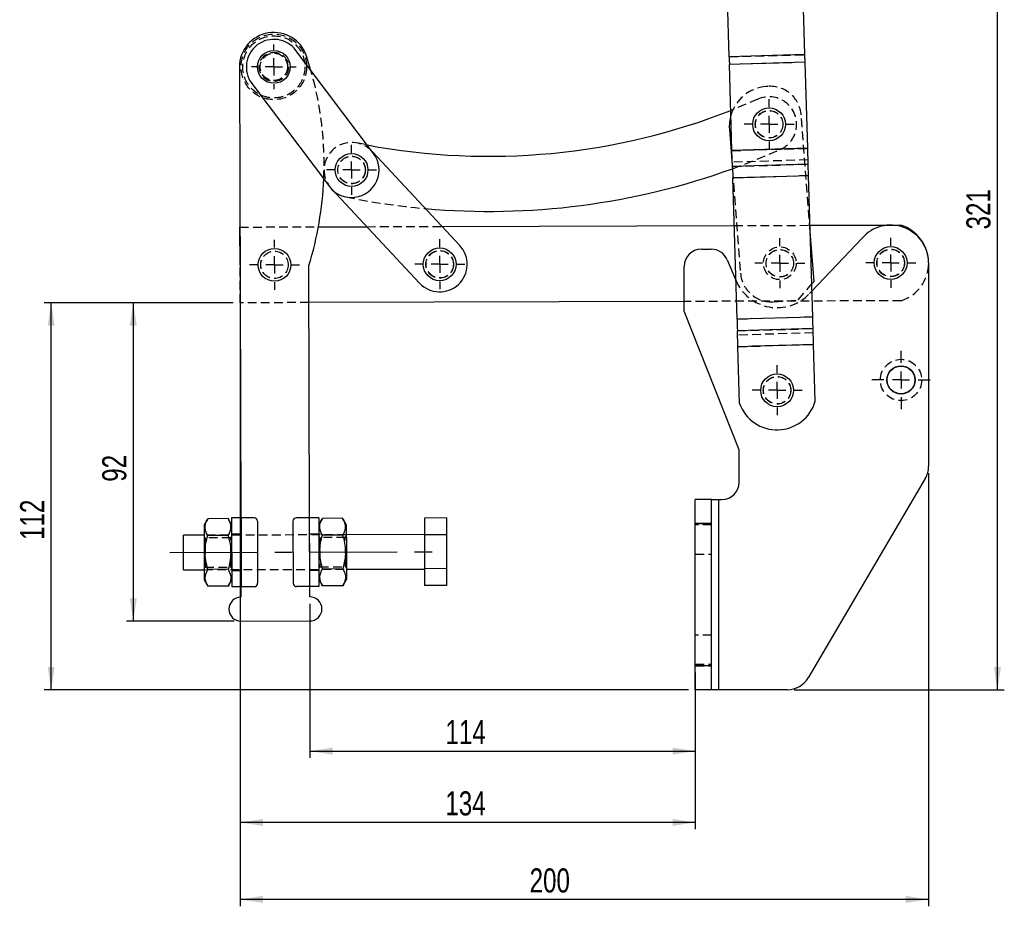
# Model space of a CAD drawing. Extents: x 56 to 745, y 110 to 575.
# Tile 1 of 13: x 67 to 353, y 110 to 367. Entities that reach past the tile are written whole.
import ezdxf

# ---------------------------------------------------------------- set-up
doc = ezdxf.new("R2010")
doc.units = 0
doc.header["$LTSCALE"] = 2
doc.linetypes.add('CENTERX2', pattern=[20.32, 12.7, -2.54, 2.54, -2.54])
doc.linetypes.add('HIDDEN', pattern=[1.905, 1.27, -0.635])
doc.layers.get('0').update_dxf_attribs({"linetype": 'CONTINUOUS'})
doc.styles.add('SLDTEXTSTYLE0', font='TXT', dxfattribs={"width": 0.75})
doc.dimstyles.new('SLDDIMSTYLE0', dxfattribs={"dimtxt": 7, "dimasz": 6.604, "dimexe": 0, "dimexo": 0.0625, "dimgap": 1.75, "dimtad": 1, "dimdec": 0, "dimrnd": 1e-09, "dimzin": 12, "dimtxsty": 'SLDTEXTSTYLE0', "dimsah": 1, "dimcen": 0.09, "dimazin": 3, "dimtfac": 1, "dimtdec": 0, "dimtofl": 0, "dimtmove": 0, "dimatfit": 3, "dimtolj": 1, "dimtzin": 12})

# ---------------------------------------------------------------- blocks, each defined once
blk = doc.blocks.new('_D')
at = {"color": 179, "linetype": 'CONTINUOUS'}
for p, q in [((129.09, 285), (74.2, 285)), ((76.2, 172.58), (76.2, 285)), ((261.29, 172.58), (74.2, 172.58))]:
    blk.add_line(p, q, dxfattribs=at)
for points in [[(76.2, 285), (75.19, 278.39), (77.22, 278.39)], [(76.2, 172.58), (77.22, 179.18), (75.19, 179.18)]]:
    blk.add_solid(points, dxfattribs=at)
at = {"color": 179, "linetype": 'CONTINUOUS', "insert": (67.18, 216.1, 0.1), "char_height": 7, "attachment_point": 1, "rotation": 90, "style": 'SLDTEXTSTYLE0'}
blk.add_mtext('112', dxfattribs=at)
blk = doc.blocks.new('_D_1')
at = {"color": 179, "linetype": 'CONTINUOUS'}
for p, q in [((131.09, 283), (131.09, 132.05)), ((263.29, 170.58), (263.29, 132.05)), ((263.29, 134.05), (131.09, 134.05))]:
    blk.add_line(p, q, dxfattribs=at)
for points in [[(131.09, 134.05), (137.69, 133.03), (137.69, 135.06)], [(263.29, 134.05), (256.69, 135.06), (256.69, 133.03)]]:
    blk.add_solid(points, dxfattribs=at)
at = {"color": 179, "linetype": 'CONTINUOUS', "insert": (190.69, 143.07, 0.1), "char_height": 7, "attachment_point": 1, "style": 'SLDTEXTSTYLE0'}
blk.add_mtext('134', dxfattribs=at)
blk = doc.blocks.new('_D_2')
at = {"color": 179, "linetype": 'CONTINUOUS'}
for p, q in [((131.09, 283), (131.09, 109.67)), ((331.05, 235.48), (331.05, 109.67)), ((331.05, 111.67), (131.09, 111.67))]:
    blk.add_line(p, q, dxfattribs=at)
for points in [[(131.09, 111.67), (137.69, 110.66), (137.69, 112.69)], [(331.05, 111.67), (324.45, 112.69), (324.45, 110.66)]]:
    blk.add_solid(points, dxfattribs=at)
at = {"color": 179, "linetype": 'CONTINUOUS', "insert": (215.17, 120.69, 0.1), "char_height": 7, "attachment_point": 1, "style": 'SLDTEXTSTYLE0'}
blk.add_mtext('200', dxfattribs=at)
blk = doc.blocks.new('_D_3')
at = {"color": 179, "linetype": 'CONTINUOUS'}
for p, q in [((279.55, 493.17), (353.06, 493.17)), ((351.06, 172.58), (351.06, 493.17)), ((292.04, 172.58), (353.06, 172.58))]:
    blk.add_line(p, q, dxfattribs=at)
for points in [[(351.06, 493.17), (350.04, 486.57), (352.07, 486.57)], [(351.06, 172.58), (352.07, 179.18), (350.04, 179.18)]]:
    blk.add_solid(points, dxfattribs=at)
at = {"color": 179, "linetype": 'CONTINUOUS', "insert": (342.03, 306.31, 0.1), "char_height": 7, "attachment_point": 1, "rotation": 90, "style": 'SLDTEXTSTYLE0'}
blk.add_mtext('321', dxfattribs=at)
blk = doc.blocks.new('_D_4')
at = {"color": 179, "linetype": 'CONTINUOUS'}
for p, q in [((129.09, 285), (98.05, 285)), ((100.05, 285), (100.05, 192.5)), ((129.35, 192.5), (98.05, 192.5))]:
    blk.add_line(p, q, dxfattribs=at)
for points in [[(100.05, 285), (99.03, 278.39), (101.07, 278.39)], [(100.05, 192.5), (101.07, 199.1), (99.03, 199.1)]]:
    blk.add_solid(points, dxfattribs=at)
at = {"color": 179, "linetype": 'CONTINUOUS', "insert": (91.03, 233.01, 0.1), "char_height": 7, "attachment_point": 1, "rotation": 90, "style": 'SLDTEXTSTYLE0'}
blk.add_mtext('92', dxfattribs=at)
blk = doc.blocks.new('_D_5')
at = {"color": 179, "linetype": 'CONTINUOUS'}
for p, q in [((151.33, 197.56), (151.33, 152.76)), ((263.29, 177.58), (263.29, 152.76)), ((151.33, 154.76), (263.29, 154.76))]:
    blk.add_line(p, q, dxfattribs=at)
for points in [[(151.33, 154.76), (157.94, 153.74), (157.94, 155.78)], [(263.29, 154.76), (256.69, 155.78), (256.69, 153.74)]]:
    blk.add_solid(points, dxfattribs=at)
at = {"color": 179, "linetype": 'CONTINUOUS', "insert": (190.74, 163.78, 0.1), "char_height": 7, "attachment_point": 1, "style": 'SLDTEXTSTYLE0'}
blk.add_mtext('114', dxfattribs=at)
blk = doc.blocks.new('SW_CENTERMARKSYMBOL_0')
at = {"color": 0, "linetype": 'CONTINUOUS'}
for p, q in [((0, 5), (0, 7.2625)), ((-5, 0), (-7.2625, 0)), ((0, 0), (-2.5, 0)), ((0, 0), (0, 2.5)), ((0, 0), (0, -2.5)), ((0, 0), (2.5, 0)), ((5, 0), (7.2625, 0)), ((0, -5), (0, -7.2625))]:
    blk.add_line(p, q, dxfattribs=at)
blk = doc.blocks.new('SW_CENTERMARKSYMBOL_1')
at = {"color": 0, "linetype": 'CONTINUOUS'}
for p, q in [((0, 5), (0, 7.2625)), ((-5, 0), (-7.2625, 0)), ((0, 0), (-2.5, 0)), ((0, 0), (0, 2.5)), ((0, 0), (0, -2.5)), ((0, 0), (2.5, 0)), ((5, 0), (7.2625, 0)), ((0, -5), (0, -7.2625))]:
    blk.add_line(p, q, dxfattribs=at)
blk = doc.blocks.new('SW_CENTERMARKSYMBOL_2')
at = {"color": 0, "linetype": 'CONTINUOUS'}
for p, q in [((0, 5), (0, 6.5)), ((-5, 0), (-6.5, 0)), ((0, 0), (-2.5, 0)), ((0, 0), (0, 2.5)), ((0, 0), (0, -2.5)), ((0, 0), (2.5, 0)), ((5, 0), (6.5, 0)), ((0, -5), (0, -6.5))]:
    blk.add_line(p, q, dxfattribs=at)
blk = doc.blocks.new('SW_CENTERMARKSYMBOL_3')
at = {"color": 0, "linetype": 'CONTINUOUS'}
for p, q in [((0, 5), (0, 8.5)), ((-5, 0), (-8.5, 0)), ((0, 0), (-2.5, 0)), ((0, 0), (0, 2.5)), ((0, 0), (0, -2.5)), ((0, 0), (2.5, 0)), ((5, 0), (8.5, 0)), ((0, -5), (0, -8.5))]:
    blk.add_line(p, q, dxfattribs=at)
blk = doc.blocks.new('SW_CENTERMARKSYMBOL_4')
at = {"color": 0, "linetype": 'CONTINUOUS'}
for p, q in [((0, 5), (0, 7.2625)), ((-5, 0), (-7.2625, 0)), ((0, 0), (-2.5, 0)), ((0, 0), (0, 2.5)), ((0, 0), (0, -2.5)), ((0, 0), (2.5, 0)), ((5, 0), (7.2625, 0)), ((0, -5), (0, -7.2625))]:
    blk.add_line(p, q, dxfattribs=at)
blk = doc.blocks.new('SW_CENTERMARKSYMBOL_5')
at = {"color": 0, "linetype": 'CONTINUOUS'}
for p, q in [((0, 5), (0, 7.2625)), ((-5, 0), (-7.2625, 0)), ((0, 0), (-2.5, 0)), ((0, 0), (0, 2.5)), ((0, 0), (0, -2.5)), ((0, 0), (2.5, 0)), ((5, 0), (7.2625, 0)), ((0, -5), (0, -7.2625))]:
    blk.add_line(p, q, dxfattribs=at)
blk = doc.blocks.new('SW_CENTERMARKSYMBOL_6')
at = {"color": 0, "linetype": 'CONTINUOUS'}
for p, q in [((0, 5), (0, 7.2625)), ((-5, 0), (-7.2625, 0)), ((0, 0), (-2.5, 0)), ((0, 0), (0, 2.5)), ((0, 0), (0, -2.5)), ((0, 0), (2.5, 0)), ((5, 0), (7.2625, 0)), ((0, -5), (0, -7.2625))]:
    blk.add_line(p, q, dxfattribs=at)
blk = doc.blocks.new('SW_CENTERMARKSYMBOL_7')
at = {"color": 0, "linetype": 'CONTINUOUS'}
for p, q in [((0, 5), (0, 6.46875)), ((-5, 0), (-6.46875, 0)), ((0, 0), (-2.5, 0)), ((0, 0), (0, 2.5)), ((0, 0), (0, -2.5)), ((0, 0), (2.5, 0)), ((5, 0), (6.46875, 0)), ((0, -5), (0, -6.46875))]:
    blk.add_line(p, q, dxfattribs=at)
blk = doc.blocks.new('SW_CENTERMARKSYMBOL_8')
at = {"color": 0, "linetype": 'CONTINUOUS'}
for p, q in [((0, 5), (0, 7.2625)), ((-5, 0), (-7.2625, 0)), ((0, 0), (-2.5, 0)), ((0, 0), (0, 2.5)), ((0, 0), (0, -2.5)), ((0, 0), (2.5, 0)), ((5, 0), (7.2625, 0)), ((0, -5), (0, -7.2625))]:
    blk.add_line(p, q, dxfattribs=at)
blk = doc.blocks.new('SW_CENTERMARKSYMBOL_9')
at = {"color": 0, "linetype": 'CONTINUOUS'}
for p, q in [((0, 5), (0, 7.2625)), ((-5, 0), (-7.2625, 0)), ((0, 0), (-2.5, 0)), ((0, 0), (0, 2.5)), ((0, 0), (0, -2.5)), ((0, 0), (2.5, 0)), ((5, 0), (7.2625, 0)), ((0, -5), (0, -7.2625))]:
    blk.add_line(p, q, dxfattribs=at)
blk = doc.blocks.new('SW_CENTERMARKSYMBOL_10')
at = {"color": 0, "linetype": 'CONTINUOUS'}
for p, q in [((0, 5), (0, 7.2625)), ((-5, 0), (-7.2625, 0)), ((0, 0), (-2.5, 0)), ((0, 0), (0, 2.5)), ((0, 0), (0, -2.5)), ((0, 0), (2.5, 0)), ((5, 0), (7.2625, 0)), ((0, -5), (0, -7.2625))]:
    blk.add_line(p, q, dxfattribs=at)

msp = doc.modelspace()

# ---------------------------------------------------------------- linework, layer by layer
at = {"color": 7, "linetype": 'CONTINUOUS'}
for p, q in [((273.137525, 356.432072), (272.634126, 373.194429)), ((295.127611, 357.092469), (294.624213, 373.854827)), ((169.843659, 328.39645), (147.27325, 358.343511)), ((151.652135, 352.533478), (150.375404, 356.678642)), ((295.127611, 357.092469), (273.137525, 356.432072)), ((295.194692, 354.858789), (273.204606, 354.198396)), ((295.944811, 329.880995), (295.194692, 354.858789)), ((130.884581, 353.499367), (131.26608, 222.499925)), ((273.954725, 329.2206), (273.204606, 354.198396)), ((134.495832, 348.713468), (157.066249, 318.766407)), ((273.211027, 335.366792), (274.125438, 323.536129)), ((295.944811, 329.880995), (273.954725, 329.2206)), ((295.945024, 329.873928), (273.954937, 329.213533)), ((274.093107, 324.612708), (273.954937, 329.213533)), ((296.083193, 325.273102), (295.945024, 329.873928)), ((194.89824, 301.636731), (169.589579, 328.733572)), ((296.083193, 325.273102), (274.093107, 324.612708)), ((296.184228, 321.90879), (274.194142, 321.248397)), ((275.42658, 280.210211), (274.194142, 321.248397)), ((297.416665, 280.870605), (296.184228, 321.90879)), ((157.608487, 318.120777), (183.205292, 290.715425)), ((131.018274, 306.997986), (131.020002, 306.997991)), ((131.05204, 295.998826), (131.018274, 306.997986)), ((153.81337, 307.067959), (167.89154, 307.111175)), ((189.722479, 307.178188), (274.608866, 307.438761)), ((296.616756, 307.506318), (323.017368, 307.587359)), ((297.78542, 291.229288), (296.673574, 305.614364)), ((297.190758, 288.39296), (311.719913, 303.760857)), ((265.051147, 300.578202), (267.946244, 300.578202)), ((272.554199, 297.519011), (275.070461, 291.544787)), ((151.265986, 222.558166), (151.052721, 295.794786)), ((260.051146, 282.578203), (260.051146, 295.578203)), ((331.051149, 296.578202), (331.051149, 237.481754)), ((297.128608, 290.462439), (297.78542, 291.229288)), ((260.051146, 285.39397), (151.083984, 285.059478)), ((276.051147, 242.328204), (260.051146, 282.578203)), ((297.416665, 280.870605), (275.42658, 280.210211)), ((297.5177, 277.506295), (275.527613, 276.8459)), ((297.65587, 272.905468), (297.5177, 277.506295)), ((275.665784, 272.245075), (275.527613, 276.8459)), ((297.65587, 272.905468), (275.665784, 272.245075)), ((275.665784, 272.245075), (275.665997, 272.238006)), ((297.656082, 272.898401), (275.665997, 272.238006)), ((276.161168, 255.749583), (275.665997, 272.238006)), ((298.151253, 256.409976), (297.656082, 272.898401)), ((276.051147, 232.878204), (276.051147, 242.328204)), ((330.087148, 233.936797), (296.080303, 176.033247)), ((268.040968, 227.878201), (263.290968, 227.878201)), ((263.290968, 220.878202), (263.290968, 227.878201)), ((268.040968, 220.878202), (268.040968, 227.878201)), ((268.040968, 227.878201), (270.040969, 227.878201)), ((270.040969, 227.878201), (270.040969, 172.578196)), ((270.040969, 227.878201), (271.051148, 227.878201)), ((121.664517, 222.28692), (120.621942, 220.468919)), ((127.568774, 222.304109), (121.664517, 222.28692)), ((128.621914, 220.492217), (127.568774, 222.304109)), ((128.616087, 222.492206), (128.674336, 202.492292)), ((135.116063, 222.511138), (131.366082, 222.500216)), ((131.366082, 222.500216), (131.424316, 202.500302)), ((136.118971, 221.514049), (136.171393, 203.514132)), ((146.418922, 221.544045), (146.471344, 203.544121)), ((151.166, 222.557876), (147.416003, 222.546953)), ((151.166, 222.557876), (151.224233, 202.557962)), ((153.915979, 222.565885), (153.974228, 202.565971)), ((154.96438, 222.38389), (153.921806, 220.565896)), ((160.868623, 222.401086), (154.96438, 222.38389)), ((161.921777, 220.589194), (160.868623, 222.401086)), ((191.016361, 222.488883), (184.616387, 222.470242)), ((184.616387, 222.470242), (184.630677, 217.56279)), ((191.016361, 222.488883), (191.030652, 217.581424)), ((268.040968, 220.878202), (263.290968, 220.878202)), ((263.290968, 179.578203), (263.290968, 220.878202)), ((268.040968, 179.578203), (268.040968, 220.878202)), ((120.630689, 217.468928), (114.630707, 217.451456)), ((127.583064, 217.396657), (121.678807, 217.379461)), ((160.882913, 217.493627), (154.97867, 217.476438)), ((184.630409, 217.655312), (161.930509, 217.589203)), ((191.030652, 217.581424), (184.630677, 217.56279)), ((184.630677, 217.56279), (184.659265, 207.747872)), ((191.030652, 217.581424), (191.059239, 207.766514)), ((114.659824, 207.451503), (120.659806, 207.468975)), ((127.611645, 207.581739), (121.707402, 207.564551)), ((160.911493, 207.678716), (155.007251, 207.66152)), ((161.959626, 207.589242), (184.659533, 207.655351)), ((191.059239, 207.766514), (184.659265, 207.747872)), ((184.659265, 207.747872), (184.673555, 202.840421)), ((191.059239, 207.766514), (191.07353, 202.859055)), ((120.668538, 204.468984), (121.721693, 202.657092)), ((127.625935, 202.674288), (128.66851, 204.492282)), ((153.968401, 204.56596), (155.021541, 202.754069)), ((160.925798, 202.771257), (161.968373, 204.589258)), ((127.625935, 202.674288), (121.721693, 202.657092)), ((131.324314, 202.500011), (131.333061, 199.50002)), ((135.174297, 202.511224), (131.424316, 202.500302)), ((151.224233, 202.557962), (147.474252, 202.547039)), ((151.332967, 199.558269), (151.324235, 202.558252)), ((160.925798, 202.771257), (155.021541, 202.754069)), ((191.07353, 202.859055), (184.673555, 202.840421)), ((131.353446, 192.500051), (151.353352, 192.558292)), ((268.040968, 179.578203), (263.290968, 179.578203)), ((263.290968, 172.578196), (263.290968, 179.578203)), ((268.040968, 172.578196), (268.040968, 179.578203)), ((268.040968, 172.578196), (263.290968, 172.578196)), ((270.040969, 172.578196), (268.040968, 172.578196)), ((290.044302, 172.578196), (270.040969, 172.578196))]:
    msp.add_line(p, q, dxfattribs=at)
at = {"color": 7, "linetype": 'HIDDEN'}
for p, q in [((273.137525, 356.432072), (295.127611, 357.092469)), ((295.194551, 354.863483), (273.204465, 354.203089)), ((295.194692, 354.858789), (273.204606, 354.198396)), ((284.381127, 347.864746), (283.882614, 347.826216)), ((296.673574, 305.614364), (294.047921, 339.585065)), ((167.998769, 330.844297), (165.051289, 331.420544)), ((169.589579, 328.733572), (169.301428, 329.042082)), ((295.944811, 329.880995), (273.954725, 329.2206)), ((273.954937, 329.213533), (295.945024, 329.873928)), ((296.045847, 326.516684), (274.055761, 325.85629)), ((274.093107, 324.612708), (296.083193, 325.273102)), ((274.125438, 323.536129), (276.439918, 293.591389)), ((296.184016, 321.915859), (274.19393, 321.255463)), ((296.184228, 321.90879), (274.194142, 321.248397)), ((131.020002, 306.997991), (153.81337, 307.067959)), ((167.89154, 307.111175), (189.722479, 307.178188)), ((274.608866, 307.438761), (296.616756, 307.506318)), ((131.085806, 284.998089), (131.05204, 295.998826)), ((293.185598, 285.858848), (297.128608, 290.462439)), ((296.497705, 287.6599), (297.190758, 288.39296)), ((151.083984, 285.059478), (131.085806, 284.998089)), ((323.0849, 285.587463), (260.051146, 285.39397)), ((286.106711, 285.311709), (293.185598, 285.858848)), ((297.416665, 280.870605), (275.42658, 280.210211)), ((297.416877, 280.863538), (275.426792, 280.203143)), ((275.527613, 276.8459), (297.5177, 277.506295)), ((297.555047, 276.262713), (275.564961, 275.602318)), ((275.665784, 272.245075), (297.65587, 272.905468)), ((297.656082, 272.898401), (275.665997, 272.238006)), ((270.040969, 227.878201), (270.040969, 172.578196)), ((131.26608, 222.499925), (131.324314, 202.500011)), ((131.366082, 222.500216), (131.424316, 202.500302)), ((151.166, 222.557876), (151.224233, 202.557962)), ((151.324235, 202.558252), (151.265986, 222.558166)), ((263.290968, 220.878202), (268.040968, 220.878202)), ((268.040968, 220.478203), (263.290968, 220.478203)), ((161.930509, 217.589203), (120.630689, 217.468928)), ((131.279908, 217.749941), (128.629916, 217.74223)), ((153.929807, 217.815901), (151.27983, 217.80819)), ((120.929234, 216.719794), (120.631628, 217.142198)), ((128.336467, 216.741371), (120.929234, 216.719794)), ((128.631599, 217.165488), (128.336467, 216.741371)), ((154.229097, 216.816771), (153.931491, 217.239167)), ((161.636316, 216.838341), (154.229097, 216.816771)), ((161.931463, 217.262465), (161.636316, 216.838341)), ((263.290968, 211.9782), (268.040968, 211.9782)), ((120.658852, 207.795712), (120.953985, 208.219837)), ((120.659806, 207.468975), (161.959626, 207.589242)), ((120.953985, 208.219837), (128.361218, 208.241406)), ((128.361218, 208.241406), (128.658824, 207.81901)), ((128.660493, 207.242268), (131.310486, 207.249987)), ((151.310407, 207.308236), (153.960385, 207.315947)), ((153.958716, 207.892689), (154.253848, 208.316806)), ((154.253848, 208.316806), (161.661081, 208.338383)), ((161.661081, 208.338383), (161.958672, 207.91598)), ((268.040968, 188.478205), (263.290968, 188.478205)), ((263.290968, 179.978202), (268.040968, 179.978202)), ((263.290968, 179.578203), (268.040968, 179.578203))]:
    msp.add_line(p, q, dxfattribs=at)
at = {"color": 179, "linetype": 'CENTERX2'}
msp.add_line((110.645286, 212.439831), (188.644955, 212.666979), dxfattribs=at)
at = {"color": 7, "linetype": 'CONTINUOUS', "flags": 128}
for points in [[(273.137525, 356.432072), (273.145352, 356.171447), (273.1534, 355.903457), (273.161639, 355.629112), (273.170039, 355.349425), (273.178566, 355.065446), (273.187192, 354.778233), (273.195883, 354.488856), (273.204606, 354.198396)], [(295.194692, 354.858789), (295.185969, 355.14925), (295.177278, 355.438627), (295.168653, 355.725839), (295.160125, 356.009822), (295.151725, 356.289505), (295.143486, 356.563854), (295.135438, 356.831841), (295.127611, 357.092469)], [(295.945024, 329.873928), (295.945002, 329.874655), (295.944978, 329.875443), (295.944953, 329.876283), (295.944926, 329.877169), (295.944899, 329.878093), (295.94487, 329.879045), (295.944841, 329.880015), (295.944811, 329.880995)], [(274.093107, 324.612708), (274.103496, 324.266748), (274.11476, 323.891719), (274.126787, 323.491234), (274.139462, 323.069149), (274.152665, 322.629529), (274.166268, 322.176609), (274.180137, 321.714747), (274.194142, 321.248397)], [(296.184228, 321.90879), (296.170223, 322.375142), (296.156353, 322.837002), (296.142751, 323.289923), (296.129548, 323.729542), (296.116873, 324.151627), (296.104846, 324.552113), (296.093583, 324.927141), (296.083193, 325.273102)], [(297.5177, 277.506295), (297.507311, 277.852255), (297.496048, 278.227282), (297.484021, 278.627768), (297.471345, 279.049854), (297.458143, 279.489474), (297.444541, 279.942395), (297.43067, 280.404254), (297.416665, 280.870605)], [(275.42658, 280.210211), (275.440585, 279.743859), (275.454454, 279.281999), (275.468057, 278.829079), (275.48126, 278.389459), (275.493935, 277.967374), (275.505962, 277.566889), (275.517225, 277.19186), (275.527613, 276.8459)], [(297.656082, 272.898401), (297.656053, 272.899381), (297.656023, 272.900352), (297.655995, 272.901303), (297.655967, 272.902225), (297.655941, 272.903112), (297.655915, 272.903954), (297.655892, 272.904742), (297.65587, 272.905468)], [(120.621942, 220.468919), (120.622121, 220.408286), (120.623045, 220.092456), (120.624714, 219.517018), (120.627098, 218.701567), (120.630093, 217.673879), (120.633595, 216.468933), (120.637499, 215.127777), (120.641671, 213.696081), (120.645963, 212.222594), (120.650225, 210.757497), (120.654322, 209.350678), (120.658107, 208.050053), (120.66146, 206.899907), (120.664262, 205.939408), (120.666407, 205.201264), (120.667838, 204.710613), (120.668493, 204.48416), (120.668538, 204.468984)], [(131.366082, 222.500216), (130.82958, 222.498651), (130.313702, 222.497153), (129.838266, 222.495768), (129.42154, 222.494553), (129.079543, 222.493555), (128.825419, 222.492817), (128.668927, 222.492363), (128.616087, 222.492206)], [(153.915979, 222.565885), (153.86314, 222.565729), (153.706648, 222.565274), (153.452523, 222.564536), (153.110527, 222.563538), (152.693801, 222.562324), (152.218364, 222.560938), (151.702486, 222.55944), (151.166, 222.557876)], [(161.921777, 220.589194), (161.922164, 220.452975), (161.923342, 220.048967), (161.925264, 219.390932), (161.927857, 218.501273), (161.931031, 217.410284), (161.934681, 216.155115), (161.93869, 214.778516), (161.942922, 213.327366), (161.947213, 211.851078), (161.951445, 210.399929), (161.955454, 209.02333), (161.959104, 207.768168), (161.962278, 206.677179), (161.964871, 205.787513), (161.966793, 205.129478), (161.967971, 204.72547), (161.968373, 204.589258), (161.968373, 204.589258)], [(114.659824, 207.451503), (114.659809, 207.45996), (114.659213, 207.66155), (114.657887, 208.12137), (114.65586, 208.814624), (114.653267, 209.703948), (114.650242, 210.741389), (114.646964, 211.871016), (114.643581, 213.031943), (114.640288, 214.161571), (114.637263, 215.199012), (114.634685, 216.088335), (114.632659, 216.78159), (114.631318, 217.24141), (114.630737, 217.443), (114.630707, 217.451456)], [(131.424316, 202.500302), (130.887829, 202.498737), (130.371951, 202.497232), (129.896514, 202.495854), (129.479788, 202.494639), (129.137792, 202.493641), (128.883668, 202.492903), (128.727176, 202.492449), (128.674336, 202.492292)], [(153.974228, 202.565971), (153.921388, 202.565815), (153.764896, 202.56536), (153.510772, 202.564623), (153.168775, 202.563624), (152.752049, 202.56241), (152.276613, 202.561024), (151.760735, 202.559526), (151.224233, 202.557962)]]:
    msp.add_lwpolyline(points, dxfattribs=at)
at = {"color": 7, "linetype": 'HIDDEN', "flags": 128}
for points in [[(281.475617, 344.166938), (274.623599, 341.273061), (273.6049, 340.869258)], [(274.112666, 323.961393), (281.001917, 326.592309), (287.984972, 329.55091)], [(120.929234, 216.719794), (120.929651, 216.574985), (120.930888, 216.150406), (120.932855, 215.475004), (120.935418, 214.594807)], [(120.935418, 214.594807), (120.938413, 213.569793), (120.941617, 212.469812), (120.944821, 211.369838), (120.947801, 210.344824), (120.950364, 209.464628), (120.952331, 208.789225), (120.953568, 208.364646), (120.953985, 208.219837)], [(128.349714, 212.193634), (128.348835, 212.491389), (128.345631, 213.591363), (128.342651, 214.616376), (128.340088, 215.49658), (128.338121, 216.171976), (128.336884, 216.596554), (128.336467, 216.741371)], [(154.229097, 216.816771), (154.229515, 216.671954), (154.230751, 216.247383), (154.232718, 215.57198), (154.235281, 214.691784), (154.238262, 213.66677), (154.241465, 212.566789), (154.244669, 211.466815), (154.247664, 210.441801), (154.250227, 209.561597), (154.252194, 208.886194), (154.253431, 208.461623), (154.253848, 208.316806)], [(161.661081, 208.338383), (161.660649, 208.483192), (161.659412, 208.907771), (161.657445, 209.583174), (161.654882, 210.463371), (161.651902, 211.488384), (161.648698, 212.588358), (161.645495, 213.688339), (161.642514, 214.713353), (161.639951, 215.59355), (161.637984, 216.268952), (161.636748, 216.693531), (161.636316, 216.838341)], [(128.361218, 208.241406), (128.360801, 208.386216), (128.359564, 208.810794), (128.357597, 209.486197), (128.355034, 210.366394), (128.352039, 211.391407), (128.349968, 212.103541)]]:
    msp.add_lwpolyline(points, dxfattribs=at)
at = {"color": 7, "linetype": 'HIDDEN'}
for centre, radius in [((140.884542, 353.528491), 9.525), ((140.884542, 353.528491), 9.025), ((140.884542, 353.528491), 4.25), ((140.884542, 353.528491), 4), ((140.884542, 353.528491), 3.96875), ((284.730295, 336.858925), 4), ((284.730295, 336.858925), 3.96875), ((163.454955, 323.581429), 4), ((163.454955, 323.581429), 3.96875), ((287.851299, 296.479359), 4.7625), ((287.851299, 296.479359), 4), ((287.851299, 296.479359), 3.96875), ((320.051148, 296.578202), 4.000001), ((320.051148, 296.578202), 3.96875), ((141.051991, 296.028734), 4), ((141.051991, 296.028734), 3.96875), ((189.051765, 296.176078), 4), ((189.051765, 296.176078), 3.96875), ((323.051148, 262.578202), 6), ((287.051148, 259.578202), 4), ((287.051148, 259.578202), 3.96875)]:
    msp.add_circle(centre, radius, dxfattribs=at)
at = {"color": 7, "linetype": 'CONTINUOUS'}
for centre, radius in [((140.884542, 353.528491), 4.7625), ((284.730295, 336.858925), 4.7625), ((163.454955, 323.581429), 4.7625), ((141.051991, 296.028734), 4.7625), ((189.051765, 296.176078), 4.7625), ((320.051148, 296.578202), 4.7625), ((323.051148, 262.578202), 4.1), ((323.051148, 262.578202), 4), ((287.051148, 259.578202), 4.7625)]:
    msp.add_circle(centre, radius, dxfattribs=at)
for centre, radius, start, end in [((140.884542, 353.528491), 10, 18.36172688, 180.16685455), ((140.884542, 353.528491), 8, 37.00449439, 217.00449439), ((203.363356, 519.559284), 192, 259.3860584, 291.45937144), ((284.776532, 336.260709), 11.6, 163.65638838, 184.41970037), ((267.079038, 329.010466), 6.878897, 1.69162983, 1.75051789), ((163.454955, 323.581429), 8, 217.00449439, 37.00449439), ((203.363356, 519.559284), 208, 264.89639148, 289.88545998), ((55.466743, 325.177129), 100, 342.91300143, 357.60841977), ((320.051148, 296.578202), 11, 0, 139.23419648), ((319.48865, 296.576475), 11.5625, 0.17587833, 72.2306251), ((189.051765, 296.176078), 8, 223.04570997, 43.04570997), ((265.051148, 295.578202), 5, 90, 180), ((267.946243, 295.578202), 5, 22.84015873, 90), ((287.049272, 259.640674), 11.5625, 199.66541225, 343.77490579), ((324.051148, 237.481752), 7, 329.57421681, 0), ((271.051148, 232.878202), 5, 270, 0), ((135.118973, 221.511141), 1, 0.16685455, 90.16685455), ((147.418921, 221.54696), 1, 90.16685455, 180.16685455), ((135.171392, 203.511217), 1, 270.16685455, 0.16685455), ((147.47134, 203.547036), 1, 180.16685455, 270.16685455), ((131.343249, 196.000037), 3.5, 90.16685455, 270.16685455), ((151.343164, 196.05828), 3.5, 270.16685455, 90.16685455), ((290.044302, 179.578202), 7, 270, 329.57421681)]:
    msp.add_arc(centre, radius, start, end, dxfattribs=at)
at = {"color": 7, "linetype": 'HIDDEN'}
for centre, radius, start, end in [((55.466743, 325.177129), 100, 357.60841977, 15.87642474), ((284.776532, 336.260709), 11.6, 94.41970037, 163.65638838), ((285.074684, 338.891508), 9, 4.41970037, 94.41970037), ((284.730295, 336.858925), 8, 294.00614981, 114.00614981), ((163.454955, 323.581429), 8, 43.04570997, 217.00449439), ((203.363356, 519.559284), 208, 258.489822, 264.89639148), ((319.48865, 296.576475), 11.5625, 288.12113156, 0.17587833), ((285.413155, 294.284946), 9, 184.41970037, 274.41970037), ((287.051148, 296.590888), 13, 202.84015873, 316.60697149)]:
    msp.add_arc(centre, radius, start, end, dxfattribs=at)
at = {"color": 7, "linetype": 'CONTINUOUS'}
for points, knots in [([(121.678807, 217.379461), (121.458296, 217.804753), (121.012492, 218.664561), (120.846583, 219.939936), (121.08109, 221.160229), (121.468857, 221.909069), (121.664517, 222.28692)], [0, 0, 0, 0, 0.2646045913, 0.5349478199, 0.7653429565, 1, 1, 1, 1]), ([(127.568774, 222.304109), (127.789285, 221.878816), (128.235089, 221.019007), (128.400998, 219.743645), (128.166492, 218.523339), (127.778724, 217.774505), (127.583064, 217.396657)], [0, 0, 0, 0, 0.2646046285, 0.5349476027, 0.7653432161, 1, 1, 1, 1]), ([(154.97867, 217.476438), (154.758151, 217.901731), (154.31233, 218.761538), (154.146459, 220.036901), (154.380928, 221.25721), (154.768712, 222.006042), (154.96438, 222.38389)], [0, 0, 0, 0, 0.2646049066, 0.534947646, 0.7653429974, 1, 1, 1, 1]), ([(160.868623, 222.401086), (161.08914, 221.975793), (161.534957, 221.115986), (161.700859, 219.840614), (161.466359, 218.620307), (161.078579, 217.871474), (160.882913, 217.493627)], [0, 0, 0, 0, 0.2646046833, 0.5349477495, 0.7653431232, 1, 1, 1, 1]), ([(121.707402, 207.564551), (121.485645, 208.415776), (121.03732, 210.136688), (120.867719, 212.687886), (121.098643, 215.127808), (121.484242, 216.62434), (121.678807, 217.379461)], [0, 0, 0, 0, 0.26460461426, 0.53494765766, 0.76534330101, 1, 1, 1, 1]), ([(127.583064, 217.396657), (127.804821, 216.545429), (128.253144, 214.824516), (128.422755, 212.273316), (128.191802, 209.833396), (127.806209, 208.336864), (127.611645, 207.581739)], [0, 0, 0, 0, 0.2646051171, 0.5349479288, 0.7653427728, 1, 1, 1, 1]), ([(155.007251, 207.66152), (154.703933, 208.889034), (154.199733, 210.929508), (154.223323, 213.898823), (154.560726, 215.937168), (154.881885, 217.119981), (154.97867, 217.476438)], [0, 0, 0, 0, 0.3793840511, 0.6306427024, 0.8886890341, 1, 1, 1, 1]), ([(160.882913, 217.493627), (160.981777, 217.137734), (161.304117, 215.977365), (161.656797, 213.94221), (161.704922, 210.972179), (161.207634, 208.907976), (160.911493, 207.678716)], [0, 0, 0, 0, 0.1113115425, 0.3629255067, 0.6206134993, 1, 1, 1, 1]), ([(121.721693, 202.657092), (121.623349, 202.834895), (121.302706, 203.414614), (120.952976, 204.431685), (120.909193, 205.916649), (121.409477, 206.949484), (121.707402, 207.564551)], [0, 0, 0, 0, 0.1113112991, 0.362925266, 0.6206138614, 1, 1, 1, 1]), ([(127.611645, 207.581739), (127.91317, 206.968419), (128.414389, 205.948909), (128.386482, 204.464204), (128.046128, 203.444535), (127.723241, 202.852658), (127.625935, 202.674288)], [0, 0, 0, 0, 0.3793842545, 0.6306426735, 0.8886889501, 1, 1, 1, 1]), ([(155.021541, 202.754069), (154.801022, 203.179361), (154.355203, 204.039169), (154.189322, 205.314532), (154.423822, 206.534839), (154.81159, 207.283673), (155.007251, 207.66152)], [0, 0, 0, 0, 0.2646048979, 0.5349477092, 0.7653432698, 1, 1, 1, 1]), ([(160.911493, 207.678716), (161.13201, 207.253424), (161.577827, 206.393617), (161.743731, 205.118244), (161.509226, 203.897939), (161.121459, 203.149105), (160.925798, 202.771257)], [0, 0, 0, 0, 0.2646048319, 0.5349479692, 0.7653434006, 1, 1, 1, 1])]:
    msp.add_open_spline(points, degree=3, knots=knots, dxfattribs=at)

# ---------------------------------------------------------------- block references
at = {"color": 179, "linetype": 'CONTINUOUS'}
for name, p in [('SW_CENTERMARKSYMBOL_7', (140.884542, 353.528491)), ('SW_CENTERMARKSYMBOL_0', (284.730295, 336.858925)), ('SW_CENTERMARKSYMBOL_5', (284.730295, 336.858925)), ('SW_CENTERMARKSYMBOL_8', (163.454955, 323.581429)), ('SW_CENTERMARKSYMBOL_9', (141.051991, 296.028734)), ('SW_CENTERMARKSYMBOL_10', (189.051765, 296.176078)), ('SW_CENTERMARKSYMBOL_4', (287.851299, 296.479359)), ('SW_CENTERMARKSYMBOL_6', (320.051148, 296.578202)), ('SW_CENTERMARKSYMBOL_3', (323.051148, 262.578202)), ('SW_CENTERMARKSYMBOL_2', (323.051148, 262.578202)), ('SW_CENTERMARKSYMBOL_1', (287.051148, 259.578202))]:
    msp.add_blockref(name, p, dxfattribs=at)

# ---------------------------------------------------------------- dimensions: what is measured, and where the dimension line sits
for base, p1, p2, picture, middle in [((351.055676, 493.1747), (290.044302, 172.578202), (277.552595, 493.1747), '_D_3', (351.055676, 316.916584)), ((76.202972, 284.99809), (263.290968, 172.578202), (131.085804, 284.99809), '_D', (76.202972, 226.699235)), ((100.050738, 192.500052), (131.085804, 284.99809), (131.353442, 192.500052), '_D_4', (100.050738, 241.030442))]:
    dim = msp.add_linear_dim(base=base, p1=p1, p2=p2, angle=90, dimstyle='SLDDIMSTYLE0', dxfattribs=at)
    dim.commit()
    dim.dimension.update_dxf_attribs({"geometry": picture, "text_midpoint": middle, "dimtype": 160})
for base, p1, p2, picture, middle in [((131.085804, 134.047652), (263.290968, 172.578202), (131.085804, 284.99809), '_D_1', (201.293578, 134.047652)), ((131.085804, 111.671099), (331.051148, 237.481752), (131.085804, 284.99809), '_D_2', (225.767891, 111.671099)), ((263.290968, 154.75933), (151.332972, 199.558265), (263.290968, 179.578202), '_D_5', (201.340181, 154.75933))]:
    dim = msp.add_linear_dim(base=base, p1=p1, p2=p2, dimstyle='SLDDIMSTYLE0', dxfattribs=at)
    dim.commit()
    dim.dimension.update_dxf_attribs({"geometry": picture, "text_midpoint": middle, "dimtype": 160})

doc.saveas('drawing.dxf')
